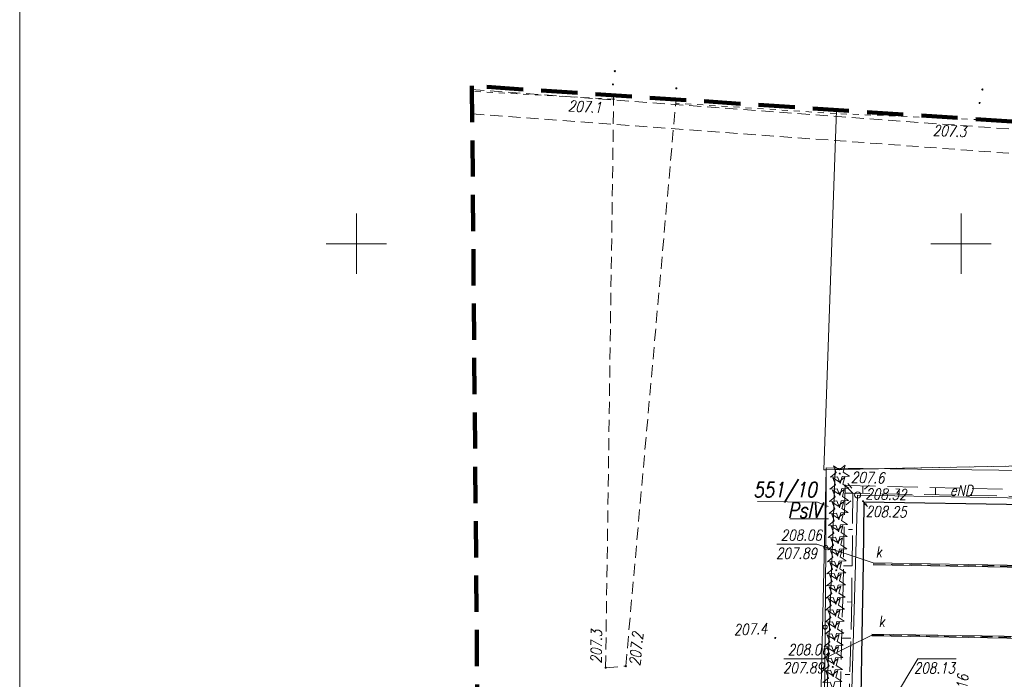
# Model space of a CAD drawing. Extents: x 6591072 to 6591270, y 5674713 to 5675005.
# Tile 4 of 36: x 6591072 to 6591154, y 5674814 to 5674869. Entities that reach past the tile are written whole.
import ezdxf
from ezdxf.enums import TextEntityAlignment as Align

# ---------------------------------------------------------------- set-up
doc = ezdxf.new("R2010")
doc.units = 0
for name, pattern in [('1', [0]), ('2', [1.5, 1, -0.5]), ('BGT', [0]), ('BPB', [1.5, 1, -0.5]), ('KOJ', [0]), ('KON', [1.5, 1, -0.5]), ('KOR', [1, 0.5, -0.5]), ('KOU', [1.5, 1, -0.5]), ('UPE', [0]), ('UPK', [0]), ('WSD', [3.5, 2.5, -1]), ('WSQ', [3.5, 2.5, -1])]:
    doc.linetypes.add(name, pattern=pattern)
doc.layers.get('0').update_dxf_attribs({"color": 250, "linetype": 'CONTINUOUS', "lineweight": 100})
doc.layers.add('arkusz wydruk', color=4, linetype='CONTINUOUS', lineweight=9, plot=False)
for name, color, linetype, lineweight in [('Dzialki', 7, '1', 18), ('EUZPU_L_2', 7, 'CONTINUOUS', 18), ('EUZPU_L_3', 142, 'CONTINUOUS', 18), ('Kontury', 90, '1', 18), ('Numery_dzialek', 7, 'CONTINUOUS', 18), ('Numery_konturow', 90, 'CONTINUOUS', 13), ('SDRPK_L_0', 7, 'KOJ', 25), ('SDRPK_L_1', 7, 'KOU', 18), ('SZOPO_L_0', 7, 'BGT', 18), ('SZZPZ_T_0', 7, 'CONTINUOUS', 18), ('UEEOA_T_9', 1, 'CONTINUOUS', 18), ('UEEOO_T_0', 1, 'CONTINUOUS', 18), ('UEEPON_L_0', 1, 'UPE', 18), ('UKKOA_T_5', 36, 'CONTINUOUS', 18), ('UKKOC_T_5', 36, 'CONTINUOUS', 18), ('UKKPOD_L_1', 36, 'UPK', 18), ('UWWOC_T_0', 5, 'CONTINUOUS', 18), ('UWWOO_T_0', 5, 'CONTINUOUS', 18), ('WUKOS_T_1', 7, 'CONTINUOUS', 18), ('WUKPS_L_2', 7, '1', 18), ('WWRPP_T_0', 13, 'CONTINUOUS', 18), ('ZAKRES', 250, '2', 100)]:
    doc.layers.add(name, color=color, linetype=linetype, lineweight=lineweight)
doc.layers.add('PARSI', color=7, linetype='CONTINUOUS', lineweight=20, true_color=0x0a0909)
doc.styles.add('K1_ACAD', font='romans.shx', dxfattribs={"width": 0.8, "oblique": 12})
doc.linetypes.add('BGS', pattern='A,3.75,[45,msgB.shx,S=0.625,R=0,X=0,Y=0],3.75', length=7.5)

# ---------------------------------------------------------------- blocks, each defined once
blk = doc.blocks.new('other_WSU')
at = {"linetype": 'Continuous'}
blk.add_circle((0, 0), 0.045, dxfattribs=at)
blk = doc.blocks.new('other_WSP')
at = {"linetype": 'Continuous'}
blk.add_circle((0, 0), 0.045, dxfattribs=at)
blk = doc.blocks.new('other_LAT')
at = {"linetype": 'Continuous'}
for p, q in [((0, 0.75), (0, 1.25)), ((-1.25, 0), (-0.75, 0)), ((0.75, 0), (1.25, 0)), ((0, -0.75), (0, -1.25))]:
    blk.add_line(p, q, dxfattribs=at)
blk = doc.blocks.new('other_SLS')
at = {"linetype": 'Continuous'}
blk.add_circle((0, 0), 0.25, dxfattribs=at)
blk = doc.blocks.new('other_DIG')
at = {"linetype": 'Continuous'}
for p, q in [((-0.78225, -0.26495), (-0.3012, 0.09375)), ((-0.3012, 0.09375), (-0.4937, 0.6621)), ((-0.4937, 0.6621), (-0.0039, 0.31545)), ((-0.0039, 0.31545), (0.4771, 0.67415)), ((0.4771, 0.67415), (0.2988, 0.1012)), ((0.2988, 0.1012), (0.7886, -0.24545)), ((-0.18225, -0.2575), (-0.78225, -0.26495)), ((0.01025, -0.82585), (-0.18225, -0.2575)), ((0.1886, -0.2529), (0.01025, -0.82585)), ((0.7886, -0.24545), (0.1886, -0.2529))]:
    blk.add_line(p, q, dxfattribs=at)
blk.add_circle((0, 0), 0.045, dxfattribs=at)
blk = doc.blocks.new('other_DIN')
at = {"linetype": 'Continuous'}
for p, q in [((-0.78225, -0.26495), (-0.3012, 0.09375)), ((-0.3012, 0.09375), (-0.4937, 0.6621)), ((-0.4937, 0.6621), (-0.0039, 0.31545)), ((-0.0039, 0.31545), (0.4771, 0.67415)), ((0.4771, 0.67415), (0.2988, 0.1012)), ((0.2988, 0.1012), (0.7886, -0.24545)), ((-0.18225, -0.2575), (-0.78225, -0.26495)), ((0.01025, -0.82585), (-0.18225, -0.2575)), ((0.1886, -0.2529), (0.01025, -0.82585)), ((0.7886, -0.24545), (0.1886, -0.2529))]:
    blk.add_line(p, q, dxfattribs=at)
blk = doc.blocks.new('mzsk01')
at = {"layer": 'PARSI'}
for p, q in [((0, -5), (0, 5)), ((5, 0), (-5, 0))]:
    blk.add_line(p, q, dxfattribs=at)

msp = doc.modelspace()

# ---------------------------------------------------------------- linework, layer by layer
at = {"layer": 'arkusz wydruk', "linetype": 'Continuous', "lineweight": 20}
msp.add_lwpolyline([(6591072.161, 5675004.873), (6591270.094, 5675004.873), (6591270.094, 5674712.796), (6591072.161, 5674712.796)], close=True, dxfattribs=at)
at = {"layer": 'Dzialki'}
for p, q in [((6591139.693, 5674861.059), (6591138.65, 5674831.3)), ((6591139.59, 5674831.32), (6591137.53, 5674775.33)), ((6591138.84, 5674831.3), (6591137.53, 5674775.33)), ((6591138.65, 5674831.3), (6591138.84, 5674831.3)), ((6591139.59, 5674831.32), (6591138.84, 5674831.3)), ((6591159.66, 5674831.72), (6591139.59, 5674831.32))]:
    msp.add_line(p, q, dxfattribs=at)
at = {"layer": 'EUZPU_L_2', "linetype": 'KON'}
for p, q in [((6591120.61, 5674814.928), (6591121.271, 5674861.955)), ((6591122.276, 5674815.058), (6591126.401, 5674861.623)), ((6591120.61, 5674814.928), (6591122.276, 5674815.058))]:
    msp.add_line(p, q, dxfattribs=at)
at = {"layer": 'EUZPU_L_3', "linetype": 'KOR'}
for p, q in [((6591121.271, 5674861.955), (6591109.558, 5674862.597)), ((6591121.284, 5674862.272), (6591121.271, 5674861.955)), ((6591126.414, 5674861.934), (6591126.401, 5674861.623)), ((6591139.661, 5674860.764), (6591126.401, 5674861.623)), ((6591151.541, 5674860.265), (6591139.661, 5674860.764)), ((6591151.542, 5674860.278), (6591151.541, 5674860.265))]:
    msp.add_line(p, q, dxfattribs=at)
at = {"layer": 'Kontury', "linetype": 'KOU'}
for p, q in [((6591109.557, 5674862.751), (6591158.28, 5674859.17)), ((6591109.579, 5674860.74), (6591158.3, 5674857.16)), ((6591139.59, 5674831.32), (6591136.651, 5674751.311)), ((6591159.66, 5674831.72), (6591139.59, 5674831.32))]:
    msp.add_line(p, q, dxfattribs=at)
at = {"layer": 'Kontury'}
msp.add_line((6591139.59, 5674831.32), (6591136.27, 5674740.94), dxfattribs=at)
at = {"layer": 'Numery_dzialek'}
for p, q in [((6591133.157, 5674828.687), (6591138.136, 5674828.622)), ((6591138.136, 5674828.622), (6591139.006, 5674828.261))]:
    msp.add_line(p, q, dxfattribs=at)
at = {"layer": 'Numery_konturow', "flags": 128}
msp.add_lwpolyline([(6591135.841, 5674827.237), (6591139.049, 5674827.251)], dxfattribs=at)
at = {"layer": 'SDRPK_L_0', "linetype": 'KOJ'}
for p, q in [((6591141.947, 5674828.613), (6591141.898, 5674823.571)), ((6591174.031, 5674828.074), (6591141.947, 5674828.613)), ((6591141.898, 5674823.571), (6591141.852, 5674820.612)), ((6591141.852, 5674820.612), (6591141.794, 5674817.576)), ((6591141.794, 5674817.576), (6591141.705, 5674812.552))]:
    msp.add_line(p, q, dxfattribs=at)
at = {"layer": 'SDRPK_L_1', "linetype": 'KOU'}
for p, q in [((6591142.732, 5674823.511), (6591173.733, 5674822.987)), ((6591173.598, 5674817.135), (6591142.608, 5674817.63))]:
    msp.add_line(p, q, dxfattribs=at)
at = {"layer": 'SZOPO_L_0', "linetype": 'BGT'}
for p, q in [((6591138.808, 5674824.876), (6591138.855, 5674831.467)), ((6591138.855, 5674831.467), (6591139.657, 5674831.44)), ((6591138.762, 5674818.285), (6591138.808, 5674824.876)), ((6591138.715, 5674811.694), (6591138.762, 5674818.285))]:
    msp.add_line(p, q, dxfattribs=at)
at = {"layer": 'SZOPO_L_0', "linetype": 'BGS'}
msp.add_line((6591139.656, 5674831.444), (6591166.557, 5674831.076), dxfattribs=at)
at = {"layer": 'SZOPO_L_0', "linetype": 'BGT'}
for centre in [(6591138.808, 5674824.876), (6591138.762, 5674818.285)]:
    msp.add_circle(centre, 0.17, dxfattribs=at)
at = {"layer": 'UEEPON_L_0', "linetype": 'UPE'}
for p, q in [((6591141.442, 5674829.213), (6591140.709, 5674803.707)), ((6591159.744, 5674828.868), (6591141.442, 5674829.213))]:
    msp.add_line(p, q, dxfattribs=at)
at = {"layer": 'UKKOC_T_5', "linetype": 'Continuous'}
for p, q in [((6591134.776, 5674825.136), (6591138.066, 5674825.136)), ((6591142.733, 5674823.591), (6591138.066, 5674825.136)), ((6591142.608, 5674817.63), (6591138.641, 5674815.671)), ((6591135.351, 5674815.671), (6591138.641, 5674815.671))]:
    msp.add_line(p, q, dxfattribs=at)
at = {"layer": 'UKKPOD_L_1', "linetype": 'UPK'}
for p, q in [((6591207.157, 5674822.354), (6591142.73, 5674823.431)), ((6591207.16, 5674822.514), (6591142.733, 5674823.591)), ((6591142.607, 5674817.55), (6591207.043, 5674816.483)), ((6591142.609, 5674817.71), (6591207.045, 5674816.643))]:
    msp.add_line(p, q, dxfattribs=at)
at = {"layer": 'UWWOC_T_0', "linetype": 'Continuous'}
for p, q in [((6591144.19, 5674811.95), (6591146.423, 5674815.648)), ((6591146.423, 5674815.648), (6591149.583, 5674815.648))]:
    msp.add_line(p, q, dxfattribs=at)
at = {"layer": 'WUKPS_L_2', "linetype": 'WSD'}
for p, q in [((6591140.212, 5674820.573), (6591140.418, 5674829.991)), ((6591140.418, 5674829.991), (6591173.903, 5674829.21)), ((6591139.903, 5674808.608), (6591140.212, 5674820.573))]:
    msp.add_line(p, q, dxfattribs=at)
at = {"layer": 'WUKPS_L_2', "linetype": '1'}
for p, q in [((6591141.045, 5674829.356), (6591140.405, 5674829.362)), ((6591141.045, 5674829.356), (6591140.418, 5674829.991)), ((6591141.045, 5674829.356), (6591140.418, 5674829.991)), ((6591141.872, 5674829.341), (6591141.883, 5674829.957)), ((6591144.871, 5674829.286), (6591144.877, 5674829.586)), ((6591147.871, 5674829.231), (6591147.882, 5674829.817)), ((6591150.871, 5674829.176), (6591150.876, 5674829.461)), ((6591141.017, 5674826.356), (6591140.678, 5674826.359)), ((6591140.988, 5674823.356), (6591140.273, 5674823.363)), ((6591140.956, 5674820.356), (6591140.582, 5674820.366)), ((6591140.88, 5674817.357), (6591140.13, 5674817.376)), ((6591140.803, 5674814.357), (6591140.428, 5674814.367))]:
    msp.add_line(p, q, dxfattribs=at)
at = {"layer": 'WUKPS_L_2', "linetype": 'WSQ'}
for p, q in [((6591141.045, 5674829.356), (6591140.962, 5674820.594)), ((6591173.952, 5674828.751), (6591141.045, 5674829.356)), ((6591140.962, 5674820.594), (6591140.735, 5674811.686))]:
    msp.add_line(p, q, dxfattribs=at)
at = {"layer": 'ZAKRES', "linetype": 'BPB', "ltscale": 3}
msp.add_lwpolyline([(6591165.185, 5674987.457), (6591158.691, 5674859.807), (6591109.553, 5674863.045), (6591110.755, 5674725.53), (6591237.72, 5674719.424), (6591252.958, 5674983.187)], close=True, dxfattribs=at)

# ---------------------------------------------------------------- block references
at = {"layer": 'PARSI', "color": 253, "xscale": 0.5, "yscale": 0.5, "zscale": 0.5}
for p in [(6591100, 5674850), (6591150, 5674850)]:
    msp.add_blockref('mzsk01', p, dxfattribs=at)
at = {"layer": 'SZZPZ_T_0'}
for name, p, rotation in [('other_DIG', (6591139.966, 5674830.983), 2.396156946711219), ('other_DIN', (6591139.966, 5674830.983), 2.396156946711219), ('other_DIN', (6591139.93, 5674829.983), 2.396156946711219), ('other_DIN', (6591139.894, 5674828.984), 2.396129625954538), ('other_DIN', (6591139.858, 5674827.985), 2.396129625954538), ('other_DIN', (6591139.821, 5674826.985), 2.396102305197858), ('other_DIN', (6591139.785, 5674825.986), 2.396102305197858), ('other_DIN', (6591139.749, 5674824.986), 2.396074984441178), ('other_DIN', (6591139.712, 5674823.987), 2.396074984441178), ('other_DIG', (6591139.676, 5674822.987), 2.396047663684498), ('other_DIN', (6591139.676, 5674822.987), 2.396047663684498), ('other_DIN', (6591139.64, 5674821.988), 2.396047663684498), ('other_DIN', (6591139.604, 5674820.988), 2.396020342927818), ('other_DIN', (6591139.567, 5674819.989), 2.395993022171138), ('other_DIN', (6591139.531, 5674818.99), 2.395965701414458), ('other_DIN', (6591139.495, 5674817.99), 2.395965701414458), ('other_DIN', (6591139.459, 5674816.991), 2.395938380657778), ('other_DIN', (6591139.422, 5674815.991), 2.395911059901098), ('other_DIG', (6591139.386, 5674814.992), 2.395883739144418), ('other_DIN', (6591139.386, 5674814.992), 2.395883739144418), ('other_DIN', (6591139.35, 5674813.992), 2.395856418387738)]:
    msp.add_blockref(name, p, dxfattribs=dict(at, rotation=rotation))
at = {"layer": 'SZZPZ_T_0', "color": 253}
for name, p, rotation in [('other_DIG', (6591139.966, 5674830.983), 2.396156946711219), ('other_DIN', (6591139.966, 5674830.983), 2.396156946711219), ('other_DIN', (6591139.93, 5674829.983), 2.396156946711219), ('other_DIN', (6591139.894, 5674828.984), 2.396129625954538), ('other_DIN', (6591139.858, 5674827.985), 2.396129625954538), ('other_DIN', (6591139.821, 5674826.985), 2.396102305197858), ('other_DIN', (6591139.785, 5674825.986), 2.396102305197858), ('other_DIN', (6591139.749, 5674824.986), 2.396074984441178), ('other_DIN', (6591139.712, 5674823.987), 2.396074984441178), ('other_DIG', (6591139.676, 5674822.987), 2.396047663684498), ('other_DIN', (6591139.676, 5674822.987), 2.396047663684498), ('other_DIN', (6591139.64, 5674821.988), 2.396047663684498), ('other_DIN', (6591139.604, 5674820.988), 2.396020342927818), ('other_DIN', (6591139.567, 5674819.989), 2.395993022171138), ('other_DIN', (6591139.531, 5674818.99), 2.395965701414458), ('other_DIN', (6591139.495, 5674817.99), 2.395965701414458), ('other_DIN', (6591139.459, 5674816.991), 2.395938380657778), ('other_DIN', (6591139.422, 5674815.991), 2.395911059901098), ('other_DIG', (6591139.386, 5674814.992), 2.395883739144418), ('other_DIN', (6591139.386, 5674814.992), 2.395883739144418), ('other_DIN', (6591139.35, 5674813.992), 2.395856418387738)]:
    msp.add_blockref(name, p, dxfattribs=dict(at, rotation=rotation))
at = {"layer": 'UEEOA_T_9'}
for name, rotation in [('other_LAT', 310.5410156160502), ('other_SLS', 2.396129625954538)]:
    msp.add_blockref(name, (6591141.442, 5674829.213), dxfattribs=dict(at, rotation=rotation))
at = {"layer": 'UEEOA_T_9', "color": 253}
for name, rotation in [('other_LAT', 310.5410156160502), ('other_SLS', 2.396129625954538)]:
    msp.add_blockref(name, (6591141.442, 5674829.213), dxfattribs=dict(at, rotation=rotation))
at = {"layer": 'WUKOS_T_1', "color": 253}
for p, rotation in [((6591121.212, 5674863.177), 2.396184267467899), ((6591126.453, 5674862.853), 2.396156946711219), ((6591151.531, 5674861.639), 2.396129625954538), ((6591141.893, 5674828.694), 2.396129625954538), ((6591142.101, 5674828.443), 2.396129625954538)]:
    msp.add_blockref('other_WSU', p, dxfattribs=dict(at, rotation=rotation))
at = {"layer": 'WUKOS_T_1', "rotation": 2.396129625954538}
for p in [(6591141.893, 5674828.694), (6591142.101, 5674828.443)]:
    msp.add_blockref('other_WSU', p, dxfattribs=at)
at = {"layer": 'WWRPP_T_0', "color": 253}
for p, rotation in [((6591121.37, 5674864.272), 2.396156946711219), ((6591151.76, 5674862.756), 2.396102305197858), ((6591121.271, 5674861.955), 2.396184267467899), ((6591151.541, 5674860.265), 2.396156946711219), ((6591140.418, 5674829.991), 2.396156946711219), ((6591134.631, 5674817.387), 2.395965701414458), ((6591120.61, 5674814.928), 2.396047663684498), ((6591122.276, 5674815.058), 2.396047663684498)]:
    msp.add_blockref('other_WSP', p, dxfattribs=dict(at, rotation=rotation))
at = {"layer": 'WWRPP_T_0'}
for p, rotation in [((6591121.271, 5674861.955), 2.396184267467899), ((6591151.541, 5674860.265), 2.396156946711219), ((6591140.418, 5674829.991), 2.396156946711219), ((6591134.631, 5674817.387), 2.395965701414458), ((6591120.61, 5674814.928), 2.396047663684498), ((6591122.276, 5674815.058), 2.396047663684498)]:
    msp.add_blockref('other_WSP', p, dxfattribs=dict(at, rotation=rotation))

# ---------------------------------------------------------------- texts
at = {"layer": 'Numery_dzialek', "style": 'K1_ACAD', "oblique": 12, "width": 0.8}
msp.add_text('551/10', height=1.25, dxfattribs=at).set_placement((6591132.818, 5674830.273), align=Align.TOP_LEFT)
at = {"layer": 'Numery_konturow', "style": 'K1_ACAD', "oblique": 12, "width": 0.8}
msp.add_text('PsIV', height=1.25, dxfattribs=at).set_placement((6591135.678, 5674828.583), align=Align.TOP_LEFT)
at = {"layer": 'UEEOO_T_0', "style": 'K1_ACAD', "oblique": 12, "width": 0.8}
msp.add_text('eND', height=0.9, rotation=358.91934, dxfattribs=at).set_placement((6591149.08, 5674829.156))
at = {"layer": 'UKKOA_T_5', "style": 'K1_ACAD', "oblique": 12, "width": 0.8}
for rotation, p in [(2.39607, (6591143.465, 5674824.072)), (2.39597, (6591143.706, 5674818.314))]:
    msp.add_text('k', height=0.9, rotation=rotation, dxfattribs=at).set_placement(p, align=Align.RIGHT)
at = {"layer": 'UKKOC_T_5', "style": 'K1_ACAD', "oblique": 12, "width": 0.8}
for s, p in [('208.06', (6591135.098, 5674826.336)), ('207.89', (6591134.696, 5674824.836)), ('208.06', (6591135.673, 5674816.871)), ('207.89', (6591135.271, 5674815.371))]:
    msp.add_text(s, height=0.9, dxfattribs=at).set_placement(p, align=Align.TOP_LEFT)
at = {"layer": 'UWWOC_T_0', "style": 'K1_ACAD', "oblique": 12, "width": 0.8}
msp.add_text('208.13', height=0.9, dxfattribs=at).set_placement((6591146.102, 5674814.448))
at = {"layer": 'UWWOO_T_0', "style": 'K1_ACAD', "oblique": 12, "width": 0.8}
msp.add_text('wo16', height=0.9, rotation=85.95041, dxfattribs=at).set_placement((6591150.43, 5674811.844))
at = {"layer": 'WUKOS_T_1', "style": 'K1_ACAD', "oblique": 12, "width": 0.8}
for s, rotation, p in [('208.32', 359.03486, (6591142.087, 5674828.857)), ('208.25', 359.03484, (6591142.103, 5674827.412))]:
    msp.add_text(s, height=0.9, rotation=rotation, dxfattribs=at).set_placement(p)
at = {"layer": 'WWRPP_T_0', "style": 'K1_ACAD', "oblique": 12, "width": 0.8}
for s, rotation, p in [('207.1', 356.86326, (6591117.483, 5674860.961)), ('207.3', 357.59567, (6591147.654, 5674858.934)), ('207.6', 358.66393, (6591140.887, 5674830.234)), ('207.4', 2.39599, (6591131.219, 5674817.607)), ('207.3', 88.95618, (6591120.262, 5674815.279)), ('207.2', 84.48304, (6591123.456, 5674815.043))]:
    msp.add_text(s, height=0.9, rotation=rotation, dxfattribs=at).set_placement(p)

doc.saveas('drawing.dxf')
